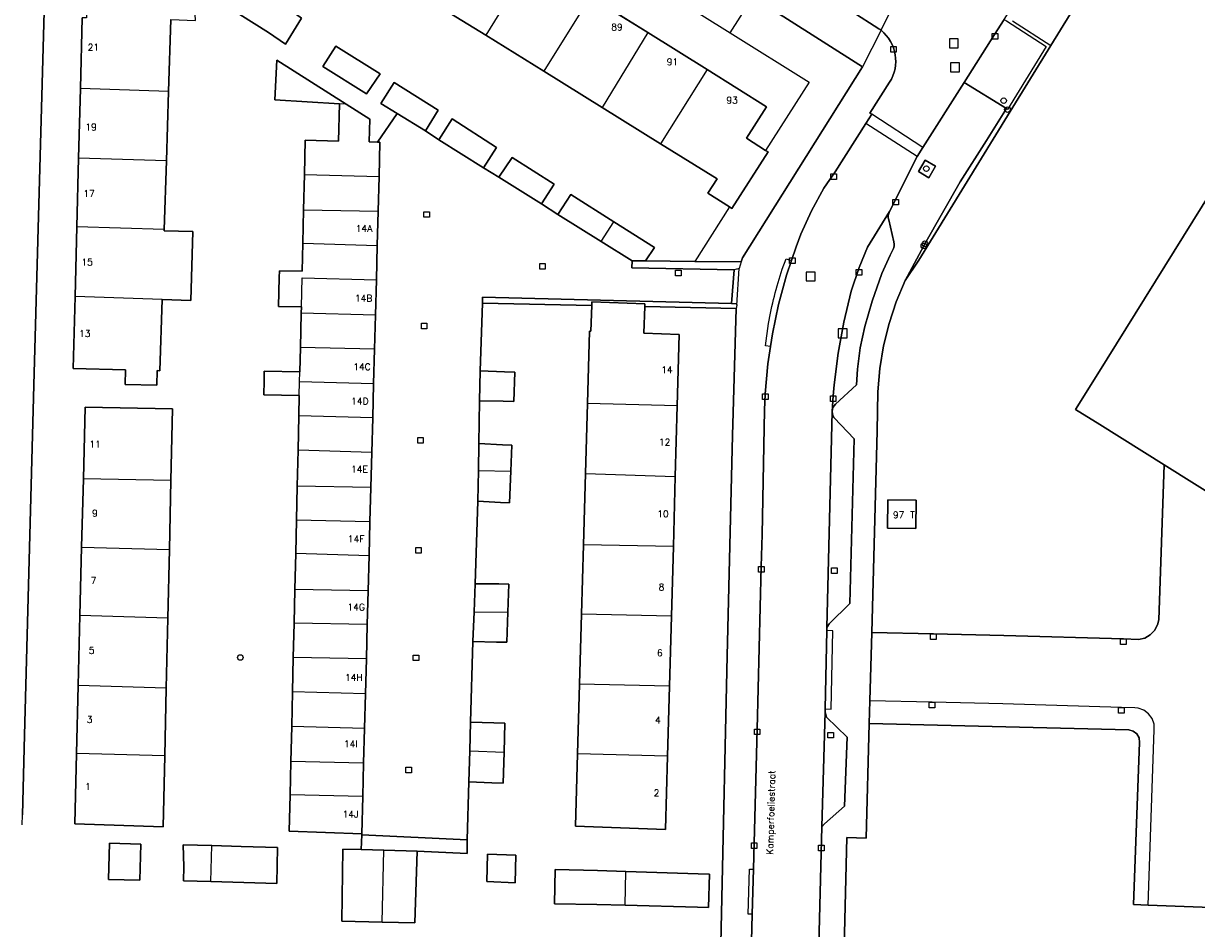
# Model space of a CAD drawing. Header units: metres. Extents: x 108000 to 109000, y 423000 to 423600.
# Tile 15 of 88: x 108364 to 108470, y 423119 to 423200. Entities that reach past the tile are written whole.
import ezdxf

# ---------------------------------------------------------------- set-up
doc = ezdxf.new("R2010")
doc.units = ezdxf.units.M
doc.header["$MEASUREMENT"] = 0
for name, color, linetype in [('Boomspiegel', 10, 'Continuous'), ('Erf', 10, 'Continuous'), ('groenvoorziening', 10, 'Continuous'), ('Hek', 10, 'Continuous'), ('Huisnummers', 10, 'Continuous'), ('inspectie- _rioolput', 10, 'Continuous'), ('kolk', 10, 'Continuous'), ('onverhard', 10, 'Continuous'), ('open verharding', 10, 'Continuous'), ('Openbare_ruimtenaam', 10, 'Continuous'), ('pand', 10, 'Continuous'), ('Parkeervlak', 10, 'Continuous'), ('rijbaan lokale weg', 10, 'Continuous'), ('vegetatieobject', 10, 'Continuous'), ('Voetpad', 10, 'Continuous')]:
    doc.layers.add(name, color=color, linetype=linetype)
doc.styles.get("Standard").update_dxf_attribs({"font": 'txt.shx'})

msp = doc.modelspace()

# ---------------------------------------------------------------- linework, layer by layer
at = {"layer": 'Boomspiegel', "color": 32, "true_color": 0xe17500}
msp.add_lwpolyline([(108444.906, 423186.684), (108445.835, 423186.139), (108446.441, 423187.172), (108445.512, 423187.717), (108444.906, 423186.684)], dxfattribs=at)
at = {"layer": 'Erf', "color": 52, "true_color": 0xd2d200}
for p, q in [((108422.625, 423202.526), (108427.977, 423199.171)), ((108427.977, 423199.171), (108429.976, 423202.359)), ((108427.912, 423183.513), (108424.783, 423178.613))]:
    msp.add_line(p, q, dxfattribs=at)
for points in [[(108427.912, 423183.513), (108425.98, 423184.743), (108426.798, 423186.027), (108421.71, 423189.188), (108416.459, 423192.451), (108411.207, 423195.714), (108406.007, 423198.945), (108400.754, 423202.208), (108395.131, 423205.702), (108399.416, 423212.395), (108404.923, 423208.957), (108410.139, 423205.7), (108415.401, 423202.415), (108420.576, 423199.184), (108425.901, 423195.859), (108431.243, 423192.524), (108429.439, 423189.69), (108431.158, 423188.595)], [(108463.134, 423208.32), (108456.808, 423198.028), (108453.168, 423192.106), (108444.943, 423178.726), (108443.7, 423176.9), (108442.906, 423174.991), (108442.261, 423173.026), (108441.771, 423171.017), (108441.437, 423168.977), (108441.261, 423166.886), (108441.201, 423163.342), (108440.709, 423145.232), (108446.256, 423145.105), (108452.591, 423144.959), (108463.343, 423144.655), (108464.703, 423144.616), (108465.256, 423144.743), (108465.751, 423145.019), (108466.15, 423145.422), (108466.421, 423145.919), (108466.535, 423146.387), (108467.005, 423160.323), (108461.211, 423163.949), (108459.048, 423165.302), (108461.042, 423168.504), (108479.817, 423198.654)], [(108389.433, 423200.493), (108387.969, 423198.159), (108386.441, 423199.195), (108382.593, 423201.612), (108383.71, 423203.389), (108387.558, 423200.942), (108388.515, 423201.141), (108389.433, 423200.493)], [(108424.783, 423178.613), (108428.962, 423178.571), (108429.073, 423178.931), (108439.877, 423196.099), (108432.788, 423200.596), (108429.976, 423202.359)], [(108366.276, 423201.076), (108365.347, 423167.479), (108364.519, 423136.007), (108364.34, 423128.852)], [(108377.671, 423200.374), (108377.468, 423193.889), (108377.273, 423187.644), (108377.08, 423181.467), (108377.077, 423181.357), (108379.647, 423181.292), (108379.473, 423175.096), (108376.883, 423175.187), (108376.683, 423168.786), (108376.439, 423168.791), (108376.412, 423167.485), (108373.556, 423167.543), (108373.583, 423168.859), (108368.886, 423168.973), (108369.052, 423175.46), (108369.213, 423181.721), (108369.372, 423187.91)], [(108369.372, 423187.91), (108369.532, 423194.161), (108369.695, 423200.503)], [(108427.977, 423199.171), (108435.073, 423194.724), (108431.158, 423188.595)], [(108395.265, 423193.67), (108391.327, 423196.146), (108392.504, 423197.982), (108396.501, 423195.475), (108395.265, 423193.67)], [(108426.694, 423096.851), (108427.69, 423143.15), (108428.189, 423162.949), (108428.517, 423174.375), (108420.29, 423174.555), (108420.198, 423172.166), (108423.386, 423172.044), (108423.21, 423165.619), (108423.036, 423159.27), (108422.863, 423152.96), (108422.692, 423146.698), (108422.52, 423140.409), (108422.347, 423134.113), (108422.167, 423127.534), (108414.073, 423127.813), (108414.256, 423134.321), (108414.431, 423140.595), (108414.608, 423146.895), (108414.783, 423153.124), (108414.962, 423159.526), (108415.139, 423165.839), (108415.322, 423172.352), (108415.442, 423172.347), (108415.53, 423174.656), (108405.687, 423174.851), (108405.497, 423168.774), (108407.67, 423168.696), (108408.618, 423168.662), (108408.508, 423166.008), (108407.558, 423166.047), (108405.444, 423166.065), (108405.381, 423162.224), (108407.494, 423162.116), (108408.335, 423162.085), (108408.246, 423159.746), (108408.137, 423156.903), (108407.33, 423156.936), (108405.277, 423157.043), (108405.034, 423149.63), (108407.177, 423149.612), (108408.055, 423149.591), (108407.976, 423147.067), (108407.891, 423144.356), (108406.953, 423144.372), (108404.84, 423144.42), (108404.629, 423137.186), (108406.712, 423137.108), (108407.712, 423137.075), (108407.64, 423134.479), (108407.563, 423131.679), (108406.546, 423131.719), (108404.463, 423131.797), (108404.328, 423126.587), (108404.32, 423125.375), (108399.825, 423125.584), (108399.62, 423119.123), (108396.674, 423119.189), (108393.043, 423119.27), (108393.129, 423125.761), (108394.786, 423125.717), (108394.837, 423127.056), (108394.837, 423127.146), (108388.32, 423127.381), (108388.395, 423130.648), (108388.464, 423133.624), (108388.537, 423136.784), (108388.609, 423139.901), (108388.68, 423142.989), (108388.751, 423146.086), (108388.821, 423149.115), (108388.896, 423152.371), (108388.964, 423155.338), (108389.035, 423158.405), (108389.109, 423161.646), (108389.18, 423164.727), (108389.222, 423166.56), (108386.023, 423166.601), (108386.049, 423167.858), (108386.067, 423168.75), (108389.271, 423168.681), (108389.322, 423170.879), (108389.393, 423173.956), (108389.406, 423174.524), (108387.366, 423174.565), (108387.423, 423177.169), (108387.436, 423177.769), (108389.48, 423177.733), (108389.538, 423180.246), (108389.608, 423183.263), (108389.68, 423186.413), (108389.752, 423189.519), (108392.737, 423189.44), (108392.852, 423192.786), (108387.031, 423193.128), (108387.203, 423196.696), (108393.423, 423192.767), (108395.566, 423191.413), (108395.498, 423189.367), (108396.269, 423189.347), (108398.026, 423191.92), (108396.567, 423192.824), (108397.744, 423194.69), (108401.712, 423192.214), (108400.564, 423190.348), (108401.778, 423189.533), (108402.985, 423191.429), (108406.951, 423188.863), (108405.804, 423187.027), (108407.166, 423186.181), (108408.372, 423187.957), (108412.132, 423185.572), (108411.015, 423183.795), (108412.466, 423182.829), (108413.642, 423184.636), (108417.511, 423182.181), (108421.162, 423179.865), (108420.348, 423178.651), (108424.783, 423178.613)], [(108431.158, 423188.595), (108431.379, 423188.454), (108428.139, 423183.368), (108427.912, 423183.513)], [(108377.398, 423146.537), (108377.258, 423140.232), (108377.124, 423134.137), (108376.983, 423127.777), (108369.037, 423128.025), (108369.192, 423134.343), (108369.342, 423140.462), (108369.497, 423146.754), (108369.648, 423152.913), (108369.799, 423159.073), (108369.957, 423165.509), (108377.814, 423165.352), (108377.671, 423158.897), (108377.534, 423152.691), (108377.398, 423146.537)], [(108442.116, 423154.619), (108442.168, 423157.183), (108444.705, 423157.139), (108444.684, 423154.584), (108442.116, 423154.619)], [(108480.953, 423120.145), (108465.583, 423120.721), (108464.264, 423120.764), (108464.802, 423135.353), (108464.749, 423135.762), (108464.546, 423136.121), (108464.223, 423136.377), (108463.826, 423136.492), (108440.486, 423137.066), (108440.194, 423126.736), (108438.473, 423126.797), (108437.597, 423090.979), (108451.524, 423090.636), (108455.452, 423090.539), (108468.221, 423090.237), (108467.644, 423071.354)], [(108374.888, 423122.955), (108372.073, 423123.022), (108372.151, 423126.283), (108374.966, 423126.216), (108374.888, 423122.955)], [(108381.358, 423126.072), (108383.991, 423125.989), (108387.272, 423125.891), (108387.197, 423122.666), (108381.268, 423122.842), (108378.805, 423122.915), (108378.827, 423124.157), (108378.783, 423126.153), (108381.358, 423126.072)], [(108406.163, 423125.29), (108408.692, 423125.209), (108408.641, 423122.738), (108406.082, 423122.849), (108406.163, 423125.29)], [(108418.517, 423120.704), (108415.976, 423120.768), (108412.188, 423120.851), (108412.233, 423123.935), (108416.033, 423123.835), (108418.576, 423123.754), (108425.109, 423123.548), (108426.109, 423123.516), (108426.014, 423120.516), (108425.024, 423120.541), (108418.517, 423120.704)]]:
    msp.add_lwpolyline(points, dxfattribs=at)
at = {"layer": 'groenvoorziening', "color": 3}
for points in [[(108452.814, 423192.362), (108451.018, 423189.5), (108448.655, 423185.759), (108445.495, 423180.198), (108445.392, 423180.009), (108443.7, 423176.9), (108444.943, 423178.726), (108453.168, 423192.106), (108456.808, 423198.028), (108463.134, 423208.32), (108487.454, 423247.032), (108500, 423238.697), (108525.33, 423221.87), (108545.866, 423209.138), (108546.81, 423210.67), (108545.476, 423211.5), (108527.861, 423222.454), (108507.246, 423235.39), (108499.516, 423240.257), (108487.343, 423247.866)], [(108452.613, 423200.367), (108451.762, 423199.017), (108449.007, 423194.705), (108452.814, 423192.362)], [(108452.613, 423200.367), (108452.815, 423200.236), (108456.394, 423197.928), (108452.913, 423192.266), (108452.814, 423192.362)]]:
    msp.add_lwpolyline(points, dxfattribs=at)
at = {"layer": 'Hek', "color": 30}
msp.add_line((108453.378, 423200.238), (108456.808, 423198.028), dxfattribs=at)
msp.add_lwpolyline([(108456.808, 423198.028), (108453.168, 423192.106), (108444.943, 423178.726), (108443.7, 423176.9)], dxfattribs=at)
at = {"layer": 'inspectie- _rioolput', "color": 30}
for p, q in [((108448.491, 423198.622), (108447.691, 423198.622)), ((108447.691, 423198.622), (108447.691, 423197.822)), ((108448.491, 423197.822), (108448.491, 423198.622)), ((108447.691, 423197.822), (108448.491, 423197.822)), ((108448.6, 423196.467), (108447.8, 423196.467)), ((108447.8, 423196.467), (108447.8, 423195.667)), ((108448.6, 423195.667), (108448.6, 423196.467)), ((108447.8, 423195.667), (108448.6, 423195.667)), ((108435.606, 423177.657), (108434.806, 423177.657)), ((108434.806, 423177.657), (108434.806, 423176.857)), ((108435.606, 423176.857), (108435.606, 423177.657)), ((108434.806, 423176.857), (108435.606, 423176.857)), ((108438.495, 423172.537), (108437.695, 423172.537)), ((108437.695, 423172.537), (108437.695, 423171.737)), ((108438.495, 423171.737), (108438.495, 423172.537)), ((108437.695, 423171.737), (108438.495, 423171.737))]:
    msp.add_line(p, q, dxfattribs=at)
at = {"layer": 'kolk', "color": 30, "true_color": 0xf07a00}
for p, q in [((108451.546, 423198.598), (108451.546, 423199.098)), ((108451.546, 423199.098), (108452.046, 423199.098)), ((108452.046, 423198.598), (108451.546, 423198.598)), ((108452.046, 423199.098), (108452.046, 423198.598)), ((108442.414, 423197.441), (108442.414, 423197.941)), ((108442.414, 423197.941), (108442.914, 423197.941)), ((108442.914, 423197.441), (108442.414, 423197.441)), ((108442.914, 423197.941), (108442.914, 423197.441)), ((108437.041, 423185.988), (108437.041, 423186.488)), ((108437.041, 423186.488), (108437.541, 423186.488)), ((108437.541, 423185.988), (108437.041, 423185.988)), ((108437.541, 423186.488), (108437.541, 423185.988)), ((108442.604, 423183.69), (108442.604, 423184.19)), ((108442.604, 423184.19), (108443.104, 423184.19)), ((108443.104, 423183.69), (108442.604, 423183.69)), ((108443.104, 423184.19), (108443.104, 423183.69)), ((108400.437, 423182.578), (108400.437, 423183.078)), ((108400.437, 423183.078), (108400.937, 423183.078)), ((108400.937, 423182.578), (108400.437, 423182.578)), ((108400.937, 423183.078), (108400.937, 423182.578)), ((108410.849, 423177.923), (108410.849, 423178.423)), ((108410.849, 423178.423), (108411.349, 423178.423)), ((108411.349, 423178.423), (108411.349, 423177.923)), ((108433.312, 423178.419), (108433.312, 423178.919)), ((108433.312, 423178.919), (108433.812, 423178.919)), ((108433.812, 423178.419), (108433.312, 423178.419)), ((108433.812, 423178.919), (108433.812, 423178.419)), ((108411.349, 423177.923), (108410.849, 423177.923)), ((108423.065, 423177.313), (108423.065, 423177.813)), ((108423.065, 423177.813), (108423.565, 423177.813)), ((108423.565, 423177.313), (108423.065, 423177.313)), ((108423.565, 423177.813), (108423.565, 423177.313)), ((108439.314, 423177.371), (108439.314, 423177.871)), ((108439.314, 423177.871), (108439.814, 423177.871)), ((108439.814, 423177.371), (108439.314, 423177.371)), ((108439.814, 423177.871), (108439.814, 423177.371)), ((108400.201, 423172.547), (108400.201, 423173.047)), ((108400.201, 423173.047), (108400.701, 423173.047)), ((108400.701, 423172.547), (108400.201, 423172.547)), ((108400.701, 423173.047), (108400.701, 423172.547)), ((108430.88, 423166.188), (108430.88, 423166.688)), ((108430.88, 423166.688), (108431.38, 423166.688)), ((108431.38, 423166.188), (108430.88, 423166.188)), ((108431.38, 423166.688), (108431.38, 423166.188)), ((108436.991, 423166.018), (108436.991, 423166.518)), ((108436.991, 423166.518), (108437.491, 423166.518)), ((108437.491, 423166.018), (108436.991, 423166.018)), ((108437.491, 423166.518), (108437.491, 423166.018)), ((108399.875, 423162.276), (108399.875, 423162.776)), ((108399.875, 423162.776), (108400.375, 423162.776)), ((108400.375, 423162.776), (108400.375, 423162.276)), ((108400.375, 423162.276), (108399.875, 423162.276)), ((108399.698, 423152.387), (108399.698, 423152.887)), ((108399.698, 423152.887), (108400.198, 423152.887)), ((108400.198, 423152.387), (108399.698, 423152.387)), ((108400.198, 423152.887), (108400.198, 423152.387)), ((108430.527, 423150.672), (108430.527, 423151.172)), ((108430.527, 423151.172), (108431.027, 423151.172)), ((108431.027, 423151.172), (108431.027, 423150.672)), ((108437.085, 423150.547), (108437.085, 423151.047)), ((108437.085, 423151.047), (108437.585, 423151.047)), ((108437.585, 423151.047), (108437.585, 423150.547)), ((108431.027, 423150.672), (108430.527, 423150.672)), ((108437.585, 423150.547), (108437.085, 423150.547)), ((108446.006, 423144.605), (108446.006, 423145.105)), ((108446.006, 423145.105), (108446.506, 423145.105)), ((108446.506, 423144.605), (108446.006, 423144.605)), ((108446.506, 423145.105), (108446.506, 423144.605)), ((108463.093, 423144.155), (108463.093, 423144.655)), ((108463.093, 423144.655), (108463.593, 423144.655)), ((108463.593, 423144.655), (108463.593, 423144.155)), ((108463.593, 423144.155), (108463.093, 423144.155)), ((108399.462, 423142.709), (108399.462, 423143.209)), ((108399.462, 423143.209), (108399.962, 423143.209)), ((108399.962, 423142.709), (108399.462, 423142.709)), ((108399.962, 423143.209), (108399.962, 423142.709)), ((108445.886, 423138.465), (108445.886, 423138.965)), ((108445.886, 423138.965), (108446.386, 423138.965)), ((108446.386, 423138.465), (108445.886, 423138.465)), ((108446.386, 423138.965), (108446.386, 423138.465)), ((108462.912, 423137.992), (108462.912, 423138.492)), ((108462.912, 423138.492), (108463.412, 423138.492)), ((108463.412, 423138.492), (108463.412, 423137.992)), ((108463.412, 423137.992), (108462.912, 423137.992)), ((108430.149, 423136.053), (108430.149, 423136.553)), ((108430.149, 423136.553), (108430.649, 423136.553)), ((108430.649, 423136.553), (108430.649, 423136.053)), ((108436.761, 423135.754), (108436.761, 423136.254)), ((108436.761, 423136.254), (108437.261, 423136.254)), ((108437.261, 423136.254), (108437.261, 423135.754)), ((108430.649, 423136.053), (108430.149, 423136.053)), ((108437.261, 423135.754), (108436.761, 423135.754)), ((108398.815, 423132.626), (108398.815, 423133.126)), ((108398.815, 423133.126), (108399.315, 423133.126)), ((108399.315, 423133.126), (108399.315, 423132.626)), ((108399.315, 423132.626), (108398.815, 423132.626)), ((108429.884, 423125.811), (108429.884, 423126.311)), ((108429.884, 423126.311), (108430.384, 423126.311)), ((108430.384, 423125.811), (108429.884, 423125.811)), ((108430.384, 423126.311), (108430.384, 423125.811)), ((108435.927, 423125.602), (108435.927, 423126.102)), ((108435.927, 423126.102), (108436.427, 423126.102)), ((108436.427, 423125.602), (108435.927, 423125.602)), ((108436.427, 423126.102), (108436.427, 423125.602))]:
    msp.add_line(p, q, dxfattribs=at)
at = {"layer": 'onverhard', "color": 255}
msp.add_lwpolyline([(108444.906, 423186.684), (108445.835, 423186.139), (108446.441, 423187.172), (108445.512, 423187.717), (108444.906, 423186.684)], dxfattribs=at)
at = {"layer": 'open verharding', "color": 255}
for points in [[(108465.583, 423120.721), (108480.953, 423120.145), (108488.983, 423133.539), (108489.294, 423134.161), (108489.294, 423134.628), (108489.255, 423135.327), (108483.774, 423146.135), (108483.618, 423147.068), (108483.696, 423147.768), (108483.774, 423148.39), (108484.421, 423149.425), (108477.694, 423153.635), (108467.005, 423160.323), (108466.535, 423146.387), (108466.421, 423145.919), (108466.15, 423145.422), (108465.751, 423145.019), (108465.256, 423144.743), (108464.703, 423144.616), (108463.343, 423144.655), (108452.591, 423144.959), (108446.256, 423145.105), (108440.709, 423145.232), (108440.541, 423139.088)], [(108440.541, 423139.088), (108440.486, 423137.066), (108463.826, 423136.492), (108464.223, 423136.377), (108464.546, 423136.121), (108464.749, 423135.762), (108464.802, 423135.353), (108464.264, 423120.764), (108465.583, 423120.721)], [(108465.583, 423120.721), (108466.121, 423136.474), (108466.101, 423137.006), (108465.924, 423137.508), (108465.607, 423137.936), (108465.178, 423138.251), (108464.675, 423138.425), (108464.382, 423138.454), (108463.162, 423138.492), (108452.508, 423138.825), (108446.136, 423138.965), (108440.541, 423139.088)]]:
    msp.add_lwpolyline(points, dxfattribs=at)
at = {"layer": 'pand', "color": 1}
for p, q in [((108410.139, 423205.7), (108406.007, 423198.945)), ((108400.754, 423202.208), (108406.007, 423198.945)), ((108415.401, 423202.415), (108411.207, 423195.714)), ((108420.576, 423199.184), (108415.401, 423202.415)), ((108406.007, 423198.945), (108411.207, 423195.714)), ((108420.576, 423199.184), (108416.459, 423192.451)), ((108425.901, 423195.859), (108420.576, 423199.184)), ((108411.207, 423195.714), (108416.459, 423192.451)), ((108425.901, 423195.859), (108421.71, 423189.188)), ((108369.532, 423194.161), (108369.372, 423187.91)), ((108377.468, 423193.889), (108369.532, 423194.161)), ((108377.273, 423187.644), (108377.468, 423193.889)), ((108393.423, 423192.767), (108392.852, 423192.786)), ((108416.459, 423192.451), (108421.71, 423189.188)), ((108369.372, 423187.91), (108369.213, 423181.721)), ((108377.273, 423187.644), (108369.372, 423187.91)), ((108377.08, 423181.467), (108377.273, 423187.644)), ((108389.68, 423186.413), (108389.608, 423183.263)), ((108389.68, 423186.413), (108396.396, 423186.247)), ((108396.314, 423183.128), (108396.396, 423186.247)), ((108389.608, 423183.263), (108389.538, 423180.246)), ((108389.608, 423183.263), (108396.314, 423183.128)), ((108396.233, 423180.05), (108396.314, 423183.128)), ((108369.213, 423181.721), (108369.052, 423175.46)), ((108377.08, 423181.467), (108369.213, 423181.721)), ((108416.366, 423180.4), (108417.511, 423182.181)), ((108389.538, 423180.246), (108396.233, 423180.05)), ((108396.151, 423176.956), (108396.233, 423180.05)), ((108396.067, 423173.784), (108396.151, 423176.956)), ((108376.883, 423175.187), (108369.052, 423175.46)), ((108389.406, 423174.524), (108389.393, 423173.956)), ((108389.393, 423173.956), (108389.322, 423170.879)), ((108396.067, 423173.784), (108389.393, 423173.956)), ((108395.987, 423170.723), (108396.067, 423173.784)), ((108389.322, 423170.879), (108389.271, 423168.681)), ((108395.987, 423170.723), (108389.322, 423170.879)), ((108395.905, 423167.615), (108395.987, 423170.723)), ((108389.251, 423167.779), (108389.271, 423168.681)), ((108389.222, 423166.56), (108389.251, 423167.779)), ((108395.905, 423167.615), (108389.251, 423167.779)), ((108395.824, 423164.552), (108395.905, 423167.615)), ((108389.222, 423166.56), (108389.18, 423164.727)), ((108415.139, 423165.839), (108414.962, 423159.526)), ((108423.21, 423165.619), (108415.139, 423165.839)), ((108389.18, 423164.727), (108389.109, 423161.646)), ((108395.824, 423164.552), (108389.18, 423164.727)), ((108423.036, 423159.27), (108423.21, 423165.619)), ((108395.742, 423161.433), (108395.824, 423164.552)), ((108389.109, 423161.646), (108389.035, 423158.405)), ((108395.742, 423161.433), (108389.109, 423161.646)), ((108395.659, 423158.288), (108395.742, 423161.433)), ((108405.333, 423159.812), (108408.246, 423159.746)), ((108414.962, 423159.526), (108414.783, 423153.124)), ((108414.962, 423159.526), (108423.036, 423159.27)), ((108369.799, 423159.073), (108369.648, 423152.913)), ((108377.671, 423158.897), (108369.799, 423159.073)), ((108377.534, 423152.691), (108377.671, 423158.897)), ((108389.035, 423158.405), (108388.964, 423155.338)), ((108395.659, 423158.288), (108389.035, 423158.405)), ((108422.863, 423152.96), (108423.036, 423159.27)), ((108395.577, 423155.192), (108395.659, 423158.288)), ((108388.964, 423155.338), (108388.896, 423152.371)), ((108395.577, 423155.192), (108388.964, 423155.338)), ((108395.497, 423152.155), (108395.577, 423155.192)), ((108414.783, 423153.124), (108414.608, 423146.895)), ((108422.863, 423152.96), (108414.783, 423153.124)), ((108369.648, 423152.913), (108369.497, 423146.754)), ((108369.648, 423152.913), (108377.534, 423152.691)), ((108377.398, 423146.537), (108377.534, 423152.691)), ((108388.896, 423152.371), (108388.821, 423149.115)), ((108388.896, 423152.371), (108395.497, 423152.155)), ((108395.413, 423148.992), (108395.497, 423152.155)), ((108422.692, 423146.698), (108422.863, 423152.96)), ((108388.821, 423149.115), (108388.751, 423146.086)), ((108395.413, 423148.992), (108388.821, 423149.115)), ((108395.333, 423145.959), (108395.413, 423148.992)), ((108369.497, 423146.754), (108369.342, 423140.462)), ((108377.398, 423146.537), (108369.497, 423146.754)), ((108404.94, 423147.1), (108407.976, 423147.067)), ((108414.608, 423146.895), (108414.431, 423140.595)), ((108422.692, 423146.698), (108414.608, 423146.895)), ((108377.258, 423140.232), (108377.398, 423146.537)), ((108388.751, 423146.086), (108388.68, 423142.989)), ((108395.333, 423145.959), (108388.751, 423146.086)), ((108395.252, 423142.863), (108395.333, 423145.959)), ((108422.52, 423140.409), (108422.692, 423146.698)), ((108388.68, 423142.989), (108388.609, 423139.901)), ((108395.252, 423142.863), (108388.68, 423142.989)), ((108395.169, 423139.711), (108395.252, 423142.863)), ((108369.342, 423140.462), (108369.192, 423134.343)), ((108377.258, 423140.232), (108369.342, 423140.462)), ((108414.431, 423140.595), (108414.256, 423134.321)), ((108422.52, 423140.409), (108414.431, 423140.595)), ((108422.347, 423134.113), (108422.52, 423140.409)), ((108377.124, 423134.137), (108377.258, 423140.232)), ((108388.609, 423139.901), (108388.537, 423136.784)), ((108395.169, 423139.711), (108388.609, 423139.901)), ((108395.087, 423136.618), (108395.169, 423139.711)), ((108388.537, 423136.784), (108388.464, 423133.624)), ((108395.087, 423136.618), (108388.537, 423136.784)), ((108395.004, 423133.475), (108395.087, 423136.618)), ((108377.124, 423134.137), (108369.192, 423134.343)), ((108404.549, 423134.596), (108407.64, 423134.479)), ((108422.347, 423134.113), (108414.256, 423134.321)), ((108388.464, 423133.624), (108388.395, 423130.648)), ((108395.004, 423133.475), (108388.464, 423133.624)), ((108394.925, 423130.495), (108395.004, 423133.475)), ((108394.925, 423130.495), (108388.395, 423130.648)), ((108381.268, 423122.842), (108381.358, 423126.072)), ((108396.674, 423119.189), (108396.819, 423125.663)), ((108418.517, 423120.704), (108418.576, 423123.754))]:
    msp.add_line(p, q, dxfattribs=at)
for points in [[(108377.468, 423193.889), (108377.671, 423200.374), (108379.873, 423200.265), (108379.824, 423201.457), (108376.834, 423203.419), (108370.168, 423203.566), (108370.082, 423200.529), (108369.695, 423200.503), (108369.532, 423194.161)], [(108383.71, 423203.389), (108382.593, 423201.612), (108386.441, 423199.195), (108387.969, 423198.159), (108389.433, 423200.493), (108388.515, 423201.141), (108387.558, 423200.942), (108383.71, 423203.389)], [(108479.817, 423198.654), (108461.042, 423168.504), (108459.048, 423165.302), (108461.211, 423163.949), (108467.005, 423160.323), (108477.694, 423153.635)], [(108392.504, 423197.982), (108391.327, 423196.146), (108395.265, 423193.67), (108396.501, 423195.475), (108392.504, 423197.982)], [(108393.423, 423192.767), (108387.203, 423196.696), (108387.031, 423193.128), (108392.852, 423192.786)], [(108421.71, 423189.188), (108426.798, 423186.027), (108425.98, 423184.743), (108427.912, 423183.513), (108428.139, 423183.368), (108431.379, 423188.454), (108431.158, 423188.595), (108429.439, 423189.69), (108431.243, 423192.524), (108425.901, 423195.859)], [(108398.026, 423191.92), (108400.564, 423190.348), (108401.712, 423192.214), (108397.744, 423194.69), (108396.567, 423192.824), (108398.026, 423191.92)], [(108392.852, 423192.786), (108392.737, 423189.44), (108389.752, 423189.519), (108389.68, 423186.413)], [(108396.396, 423186.247), (108396.478, 423189.341), (108396.269, 423189.347), (108395.498, 423189.367), (108395.566, 423191.413), (108393.423, 423192.767)], [(108401.778, 423189.533), (108405.804, 423187.027), (108406.951, 423188.863), (108402.985, 423191.429), (108401.778, 423189.533)], [(108407.166, 423186.181), (108411.015, 423183.795), (108412.132, 423185.572), (108408.372, 423187.957), (108407.166, 423186.181)], [(108417.511, 423182.181), (108413.642, 423184.636), (108412.466, 423182.829), (108416.366, 423180.4)], [(108416.366, 423180.4), (108419.157, 423178.662), (108420.348, 423178.651), (108421.162, 423179.865), (108417.511, 423182.181)], [(108376.883, 423175.187), (108379.473, 423175.096), (108379.647, 423181.292), (108377.077, 423181.357), (108377.08, 423181.467)], [(108389.538, 423180.246), (108389.48, 423177.733), (108387.436, 423177.769), (108387.423, 423177.169), (108387.366, 423174.565), (108389.406, 423174.524)], [(108389.406, 423174.524), (108389.466, 423177.12), (108396.151, 423176.956)], [(108369.052, 423175.46), (108368.886, 423168.973), (108373.583, 423168.859), (108373.556, 423167.543), (108376.412, 423167.485), (108376.439, 423168.791), (108376.683, 423168.786), (108376.883, 423175.187)], [(108423.21, 423165.619), (108423.386, 423172.044), (108420.198, 423172.166), (108420.29, 423174.555), (108420.299, 423174.794), (108415.542, 423174.976), (108415.53, 423174.656), (108415.442, 423172.347), (108415.322, 423172.352), (108415.139, 423165.839)], [(108389.271, 423168.681), (108386.067, 423168.75), (108386.049, 423167.858), (108386.023, 423166.601), (108389.222, 423166.56)], [(108407.67, 423168.696), (108405.497, 423168.774), (108405.444, 423166.065), (108407.558, 423166.047), (108408.508, 423166.008), (108408.618, 423168.662), (108407.67, 423168.696)], [(108377.671, 423158.897), (108377.814, 423165.352), (108369.957, 423165.509), (108369.799, 423159.073)], [(108408.246, 423159.746), (108408.335, 423162.085), (108407.494, 423162.116), (108405.381, 423162.224), (108405.333, 423159.812)], [(108405.333, 423159.812), (108405.277, 423157.043), (108407.33, 423156.936), (108408.137, 423156.903), (108408.246, 423159.746)], [(108442.116, 423154.619), (108444.684, 423154.584), (108444.705, 423157.139), (108442.168, 423157.183), (108442.116, 423154.619)], [(108407.976, 423147.067), (108408.055, 423149.591), (108407.177, 423149.612), (108405.034, 423149.63), (108404.94, 423147.1)], [(108404.94, 423147.1), (108404.84, 423144.42), (108406.953, 423144.372), (108407.891, 423144.356), (108407.976, 423147.067)], [(108407.64, 423134.479), (108407.712, 423137.075), (108406.712, 423137.108), (108404.629, 423137.186), (108404.549, 423134.596)], [(108369.192, 423134.343), (108369.037, 423128.025), (108376.983, 423127.777), (108377.124, 423134.137)], [(108404.549, 423134.596), (108404.463, 423131.797), (108406.546, 423131.719), (108407.563, 423131.679), (108407.64, 423134.479)], [(108414.256, 423134.321), (108414.073, 423127.813), (108422.167, 423127.534), (108422.347, 423134.113)], [(108388.395, 423130.648), (108388.32, 423127.381), (108394.837, 423127.146), (108394.925, 423130.495)], [(108372.151, 423126.283), (108372.073, 423123.022), (108374.888, 423122.955), (108374.966, 423126.216), (108372.151, 423126.283)], [(108381.358, 423126.072), (108378.783, 423126.153), (108378.827, 423124.157), (108378.805, 423122.915), (108381.268, 423122.842)], [(108381.268, 423122.842), (108387.197, 423122.666), (108387.272, 423125.891), (108383.991, 423125.989), (108381.358, 423126.072)], [(108396.819, 423125.663), (108394.786, 423125.717), (108393.129, 423125.761), (108393.043, 423119.27), (108396.674, 423119.189)], [(108396.674, 423119.189), (108399.62, 423119.123), (108399.825, 423125.584), (108396.819, 423125.663)], [(108408.641, 423122.738), (108408.692, 423125.209), (108406.163, 423125.29), (108406.082, 423122.849), (108408.641, 423122.738)], [(108418.576, 423123.754), (108416.033, 423123.835), (108412.233, 423123.935), (108412.188, 423120.851), (108415.976, 423120.768), (108418.517, 423120.704)], [(108418.517, 423120.704), (108425.024, 423120.541), (108426.014, 423120.516), (108426.109, 423123.516), (108425.109, 423123.548), (108418.576, 423123.754)]]:
    msp.add_lwpolyline(points, dxfattribs=at)
at = {"layer": 'Parkeervlak', "color": 255}
msp.add_lwpolyline([(108437.137, 423165.114), (108437.216, 423165.485), (108437.442, 423165.787), (108439.332, 423167.498), (108439.419, 423168.914), (108439.677, 423170.852), (108440.092, 423172.762), (108440.755, 423175.046), (108441.63, 423177.511), (108442.375, 423179.187), (108442.583, 423179.601, 0.1916783), (108442.708, 423180.36), (108442.239, 423182.338, -0.2068302), (108442.318, 423183.097), (108440.332, 423179.878), (108439.566, 423178.078), (108438.869, 423175.93), (108438.194, 423173.156), (108437.675, 423170.349), (108437.315, 423167.518), (108437.241, 423166.518), (108437.137, 423165.114)], format="xyb", dxfattribs=at)
for points in [[(108437.137, 423165.114), (108436.672, 423145.693), (108436.883, 423146.018), (108438.745, 423147.849), (108439.141, 423162.646), (108437.341, 423164.537), (108437.212, 423164.747), (108437.137, 423165.114)], [(108438.492, 423135.82), (108436.632, 423137.623), (108436.517, 423138.1), (108436.219, 423127.769), (108436.46, 423128.035), (108438.259, 423129.628), (108438.492, 423135.82)]]:
    msp.add_lwpolyline(points, dxfattribs=at)
at = {"layer": 'rijbaan lokale weg', "color": 255}
for p, q in [((108441.541, 423199.396), (108443.938, 423204.295)), ((108440.711, 423191.844), (108440.174, 423191.015)), ((108444.797, 423188.032), (108440.174, 423191.015)), ((108445.315, 423188.853), (108440.711, 423191.844)), ((108444.797, 423188.032), (108445.315, 423188.853))]:
    msp.add_line(p, q, dxfattribs=at)
for points in [[(108445.315, 423188.853), (108449.007, 423194.705), (108451.762, 423199.017), (108452.613, 423200.367), (108454.916, 423204.021)], [(108405.333, 423159.812), (108405.381, 423162.224), (108405.444, 423166.065), (108405.497, 423168.774), (108405.687, 423174.851), (108405.704, 423175.384), (108428.089, 423174.839), (108428.322, 423177.841), (108419.122, 423178.037), (108419.157, 423178.662), (108416.366, 423180.4), (108412.466, 423182.829), (108411.015, 423183.795), (108407.166, 423186.181), (108405.804, 423187.027), (108401.778, 423189.533), (108400.564, 423190.348), (108398.026, 423191.92), (108396.269, 423189.347), (108396.478, 423189.341), (108396.396, 423186.247), (108396.314, 423183.128), (108396.233, 423180.05), (108396.151, 423176.956), (108396.067, 423173.784), (108395.987, 423170.723), (108395.905, 423167.615), (108395.824, 423164.552), (108395.742, 423161.433), (108395.659, 423158.288), (108395.577, 423155.192), (108395.497, 423152.155), (108395.413, 423148.992), (108395.333, 423145.959), (108395.252, 423142.863), (108395.169, 423139.711), (108395.087, 423136.618), (108395.004, 423133.475), (108394.925, 423130.495), (108394.837, 423127.146), (108394.837, 423127.056), (108404.328, 423126.587), (108404.463, 423131.797), (108404.549, 423134.596), (108404.629, 423137.186), (108404.84, 423144.42), (108404.94, 423147.1), (108405.034, 423149.63), (108405.277, 423157.043), (108405.333, 423159.812)], [(108440.174, 423191.015), (108437.412, 423186.664), (108436.392, 423185.208), (108435.295, 423183.168), (108434.341, 423181.057), (108433.903, 423179.934), (108433.484, 423178.688), (108433.038, 423177.36), (108432.325, 423174.741), (108431.769, 423172.084), (108431.602, 423170.96), (108431.37, 423169.399), (108431.13, 423166.688), (108431.067, 423165.247), (108430.851, 423154.052), (108430.777, 423151.172), (108430.399, 423136.553), (108430.134, 423126.311), (108430.073, 423123.962), (108429.968, 423119.905), (108429.654, 423107.731)]]:
    msp.add_lwpolyline(points, dxfattribs=at)
for points in [[(108438.993, 423201.237), (108438.912, 423201.077), (108441.36, 423199.532, -0.0150228), (108441.541, 423199.396)], [(108441.541, 423199.396, -0.3828704), (108442.311, 423194.718), (108440.55, 423191.943), (108440.711, 423191.844)], [(108437.158, 423085.425, -0.3963189), (108435.294, 423087.483), (108435.336, 423088.688), (108435.396, 423090.291), (108435.363, 423091.254), (108435.329, 423092.217), (108435.716, 423107.672), (108436.219, 423127.769), (108436.517, 423138.1), (108436.522, 423138.365), (108436.666, 423145.42), (108436.672, 423145.693), (108437.137, 423165.114), (108437.241, 423166.518), (108437.315, 423167.518), (108437.675, 423170.349), (108438.194, 423173.156), (108438.869, 423175.93), (108439.566, 423178.078), (108440.332, 423179.878), (108442.318, 423183.097), (108444.797, 423188.032)]]:
    msp.add_lwpolyline(points, format="xyb", dxfattribs=at)
at = {"layer": 'vegetatieobject', "color": 3}
for centre in [(108452.574, 423193.069), (108452.913, 423192.266), (108445.62, 423186.952), (108445.392, 423180.009), (108445.495, 423180.198), (108383.92, 423142.996)]:
    msp.add_circle(centre, 0.25, dxfattribs=at)
at = {"layer": 'Voetpad', "color": 255}
for p, q in [((108441.541, 423199.396), (108439.877, 423196.099)), ((108428.962, 423178.571), (108428.778, 423177.971)), ((108428.322, 423177.841), (108428.089, 423174.839)), ((108428.583, 423174.689), (108428.778, 423177.971)), ((108428.583, 423174.689), (108428.517, 423174.375)), ((108436.666, 423145.42), (108436.522, 423138.365)), ((108429.968, 423119.905), (108430.073, 423123.962))]:
    msp.add_line(p, q, dxfattribs=at)
for points in [[(108364.308, 423127.934), (108364.34, 423128.852), (108364.519, 423136.007), (108365.347, 423167.479), (108366.276, 423201.076), (108366.512, 423211.007), (108366.582, 423211.314), (108364.56, 423213.195), (108364.693, 423218.699, -0.1252471), (108365.91, 423222.29), (108372.738, 423232.95), (108373.125, 423233.551), (108374.589, 423235.823), (108375.396, 423236.58)], [(108441.541, 423199.396, 0.0150228), (108441.36, 423199.532), (108438.912, 423201.077)], [(108433.484, 423178.688), (108433.903, 423179.934), (108434.341, 423181.057), (108435.295, 423183.168), (108436.392, 423185.208), (108437.412, 423186.664), (108440.174, 423191.015), (108440.711, 423191.844), (108440.55, 423191.943), (108442.311, 423194.718, 0.3828704), (108441.541, 423199.396)], [(108437.597, 423090.979), (108438.473, 423126.797), (108440.194, 423126.736), (108440.486, 423137.066), (108440.541, 423139.088), (108440.709, 423145.232), (108441.201, 423163.342), (108441.261, 423166.886), (108441.437, 423168.977), (108441.771, 423171.017), (108442.261, 423173.026), (108442.906, 423174.991), (108443.7, 423176.9), (108445.392, 423180.009), (108445.495, 423180.198), (108448.655, 423185.759), (108451.018, 423189.5), (108452.814, 423192.362), (108449.007, 423194.705), (108445.315, 423188.853), (108444.797, 423188.032), (108442.318, 423183.097, 0.2068302), (108442.239, 423182.338), (108442.708, 423180.36, -0.1916783), (108442.583, 423179.601), (108442.375, 423179.187), (108441.63, 423177.511), (108440.755, 423175.046), (108440.092, 423172.762), (108439.677, 423170.852), (108439.419, 423168.914), (108439.332, 423167.498), (108437.442, 423165.787), (108437.216, 423165.485), (108437.137, 423165.114), (108437.212, 423164.747), (108437.341, 423164.537), (108439.141, 423162.646), (108438.745, 423147.849), (108436.883, 423146.018), (108436.672, 423145.693), (108436.666, 423145.42)], [(108431.602, 423170.96), (108431.159, 423171.017), (108431.427, 423173.025, -0.0391724), (108432.666, 423177.906), (108432.998, 423178.847), (108433.484, 423178.688)]]:
    msp.add_lwpolyline(points, format="xyb", dxfattribs=at)
for points in [[(108375.396, 423236.58), (108378.641, 423234.544), (108384.285, 423231.006), (108389.641, 423227.647), (108394.758, 423224.439), (108401.922, 423219.947), (108408.973, 423215.527), (108414.155, 423212.278), (108419.487, 423208.935), (108424.579, 423205.743), (108429.976, 423202.359), (108432.788, 423200.596), (108439.877, 423196.099)], [(108439.877, 423196.099), (108429.073, 423178.931), (108428.962, 423178.571)], [(108444.906, 423186.684), (108445.512, 423187.717), (108446.441, 423187.172), (108445.835, 423186.139), (108444.906, 423186.684)], [(108428.962, 423178.571), (108424.783, 423178.613), (108420.348, 423178.651), (108419.157, 423178.662), (108419.122, 423178.037), (108428.322, 423177.841)], [(108431.602, 423170.96), (108431.769, 423172.084), (108432.325, 423174.741), (108433.038, 423177.36), (108433.484, 423178.688)], [(108428.778, 423177.971), (108428.61, 423177.923), (108428.557, 423177.908), (108428.322, 423177.841)], [(108428.089, 423174.839), (108405.704, 423175.384), (108405.687, 423174.851), (108415.53, 423174.656), (108415.542, 423174.976), (108420.299, 423174.794), (108420.29, 423174.555), (108428.517, 423174.375)], [(108428.517, 423174.375), (108428.189, 423162.949), (108427.69, 423143.15), (108426.694, 423096.851)], [(108428.089, 423174.839), (108428.53, 423174.828), (108428.583, 423174.689)], [(108430.073, 423123.962), (108430.134, 423126.311), (108430.399, 423136.553), (108430.777, 423151.172), (108430.851, 423154.052), (108431.067, 423165.247), (108431.13, 423166.688), (108431.37, 423169.399), (108431.602, 423170.96)], [(108436.522, 423138.365), (108437.045, 423138.352), (108437.222, 423145.398), (108436.666, 423145.42)], [(108436.522, 423138.365), (108436.517, 423138.1), (108436.632, 423137.623), (108438.492, 423135.82), (108438.259, 423129.628), (108436.46, 423128.035), (108436.219, 423127.769), (108435.716, 423107.672), (108435.329, 423092.217), (108435.363, 423091.254)], [(108404.328, 423126.587), (108394.837, 423127.056), (108394.786, 423125.717), (108396.819, 423125.663), (108399.825, 423125.584), (108404.32, 423125.375), (108404.328, 423126.587)], [(108429.968, 423119.905), (108429.6, 423119.912), (108429.709, 423123.966), (108430.073, 423123.962)], [(108429.548, 423096.302), (108429.654, 423107.731), (108429.968, 423119.905)]]:
    msp.add_lwpolyline(points, dxfattribs=at)

# ---------------------------------------------------------------- texts
at = {"layer": 'Huisnummers', "color": 255}
for s, p in [('89', (108417.274, 423199.383)), ('21', (108370.185, 423197.575)), ('91', (108422.271, 423196.26)), ('93', (108427.634, 423192.806)), ('19', (108369.978, 423190.399)), ('17', (108369.8, 423184.41)), ('14A', (108394.297, 423181.269)), ('15', (108369.623, 423178.251)), ('14B', (108394.221, 423174.997)), ('13', (108369.416, 423171.819)), ('14C', (108394.074, 423168.839)), ('14', (108421.771, 423168.559)), ('14D', (108393.882, 423165.746)), ('12', (108421.565, 423162.069)), ('11', (108370.34, 423161.88)), ('14E', (108393.879, 423159.618)), ('9', (108370.582, 423155.661)), ('10', (108421.416, 423155.603)), ('97 T', (108442.615, 423155.511)), ('14F', (108393.587, 423153.357)), ('7', (108370.464, 423149.613)), ('8', (108421.54, 423149.027)), ('14G', (108393.553, 423147.231)), ('5', (108370.287, 423143.334)), ('6', (108421.392, 423143.102)), ('14H', (108393.333, 423140.899)), ('3', (108370.109, 423137.111)), ('4', (108421.214, 423137.057)), ('14I', (108393.233, 423134.917)), ('1', (108369.961, 423131.092)), ('2', (108421.097, 423130.507)), ('14J', (108393.111, 423128.592))]:
    msp.add_text(s, height=0.6, dxfattribs=at).set_placement(p)
at = {"layer": 'Openbare_ruimtenaam', "color": 255}
msp.add_text('Kamperfoeliestraat', height=0.6, rotation=88.5, dxfattribs=at).set_placement((108431.832, 423125.245))

doc.saveas('drawing.dxf')
